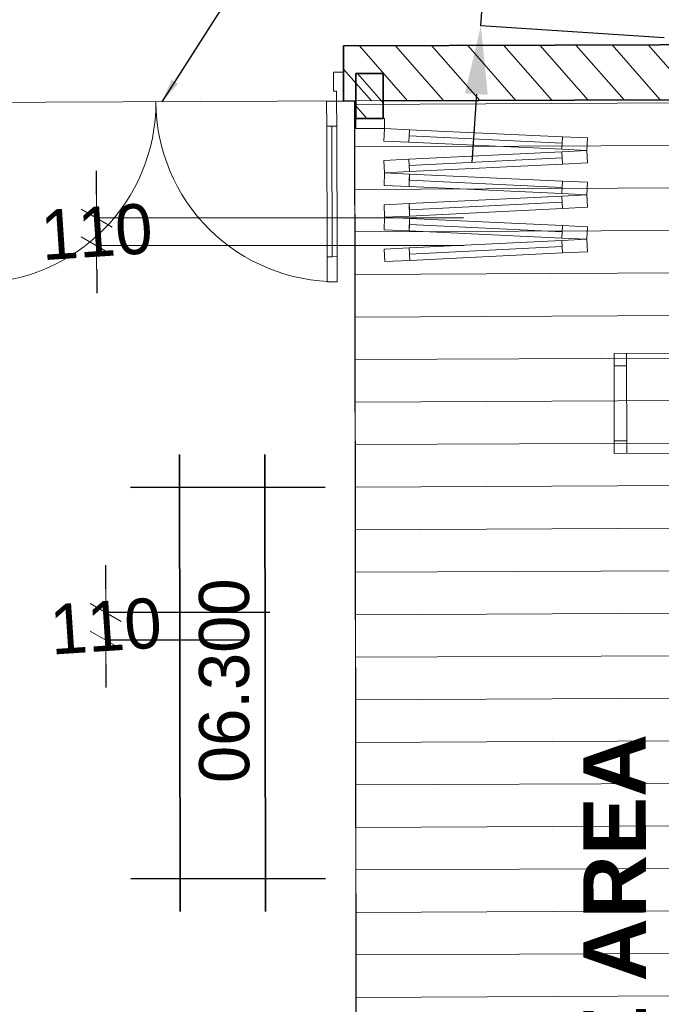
# Model space of a CAD drawing. Header units: millimetres. Extents: x -115474967 to 444143, y -74377 to 241828222.
# Tile 19 of 256: x -152081 to -149518, y -61074 to -57138. Entities that reach past the tile are written whole.
import ezdxf

# ---------------------------------------------------------------- set-up
doc = ezdxf.new("R2010")
doc.units = ezdxf.units.MM
doc.header["$MEASUREMENT"] = 0
for name, color, linetype, lineweight in [('0_Pen_No__128', 9, 'Continuous', 0), ('0_Pen_No__3', 7, 'Continuous', 15), ('A_WALL LOAD_Pen_No__1', 7, 'Continuous', 30), ('A_WALL LOAD_Pen_No__3', 7, 'Continuous', 15), ('A_WALL LOAD_Pen_No__6', 7, 'Continuous', 5), ('B_FURN LOOSE_Pen_No__4', 7, 'Continuous', 5), ('C_TEXT GA_Pen_No__6', 7, 'Continuous', 5), ('SEWER LINE_Pen_No__1', 7, 'Continuous', 30)]:
    doc.layers.add(name, color=color, linetype=linetype, lineweight=lineweight)
for name, color, linetype, lineweight, true_color in [('0_Pen_No__7', 7, 'Continuous', 5, 0x3f3f3f), ('A_FLOORS FINISH_Pen_No__168', 7, 'Continuous', 5, 0x996633), ('A_WALL LOAD_Pen_No__7', 7, 'Continuous', 5, 0x3f3f3f)]:
    doc.layers.add(name, color=color, linetype=linetype, lineweight=lineweight, true_color=true_color)
doc.layers.add('B_FURN LOOSE', color=7, linetype='Continuous')
doc.layers.add('C_DIMS - GA', color=7, linetype='Continuous')
doc.styles.add('GENERATED_STYLE_1', font='GOTHIC.TTF')
doc.styles.add('GENERATED_STYLE_6', font='GOTHICB.TTF')
doc.dimstyles.new('GENERATED_STYLE__3', dxfattribs={"dimtxt": 200, "dimasz": 95, "dimexe": 0.18, "dimexo": 2517.243423, "dimgap": 0.09, "dimtad": 1, "dimdec": 0, "dimzin": 0, "dimdsep": 46, "dimtxsty": 'GENERATED_STYLE_1', "dimblk": 'ARROWHEAD_2', "dimblk1": 'ARROWHEAD_2', "dimblk2": 'ARROWHEAD_2', "dimcen": 0.09, "dimclrd": 7, "dimclre": 7, "dimclrt": 7, "dimadec": 0, "dimazin": 0, "dimtfac": 1, "dimtdec": 4, "dimtmove": 0, "dimatfit": 3, "dimfxl": 1, "dimtolj": 1, "dimtzin": 0, "dimarcsym": 0})
doc.dimstyles.new('GENERATED_STYLE__5', dxfattribs={"dimtxt": 0.18, "dimasz": 273.6, "dimexe": 0.18, "dimexo": 0.0625, "dimgap": 0.09, "dimtad": 0, "dimtih": 1, "dimtoh": 1, "dimdec": 4, "dimzin": 0, "dimdsep": 46, "dimcen": 0.09, "dimadec": 0, "dimazin": 0, "dimtfac": 1, "dimtdec": 4, "dimtmove": 0, "dimatfit": 3, "dimldrblk": 'ARROWHEAD_5', "dimfxl": 1, "dimtolj": 1, "dimtzin": 0, "dimarcsym": 0})
doc.dimstyles.new('GENERATED_STYLE__7', dxfattribs={"dimtxt": 200, "dimasz": 95, "dimexe": 0.18, "dimexo": 90000, "dimgap": 0.09, "dimtad": 1, "dimtih": 1, "dimtoh": 1, "dimdec": 0, "dimzin": 0, "dimdsep": 46, "dimtxsty": 'GENERATED_STYLE_1', "dimblk": 'ARROWHEAD_2', "dimblk1": 'ARROWHEAD_2', "dimblk2": 'ARROWHEAD_2', "dimcen": 0.09, "dimclrd": 7, "dimclre": 7, "dimclrt": 7, "dimadec": 0, "dimazin": 0, "dimtfac": 1, "dimtdec": 4, "dimtmove": 2, "dimatfit": 3, "dimfxl": 1, "dimtolj": 1, "dimtzin": 0, "dimarcsym": 0})

# ---------------------------------------------------------------- blocks, each defined once
blk = doc.blocks.new('Dining Table Rectangle 24[46]', base_point=(-132658, 78865.4))
at = {"layer": 'B_FURN LOOSE_Pen_No__4', "color": 5, "linetype": 'Continuous', "lineweight": 5}
for p, q in [((-132594.9, 80162.5), (-132598.2, 80212.3)), ((-132894.2, 80142.3), (-132897.5, 80192.2)), ((-132944.1, 80139), (-132545, 80165.8)), ((-131760.1, 79547.1), (-131733.3, 79148)), ((-131756.7, 79497.2), (-131706.8, 79500.6)), ((-133639.1, 79420.8), (-133612.3, 79021.7)), ((-133635.8, 79370.9), (-133685.6, 79367.6)), ((-131736.6, 79197.9), (-131686.7, 79201.2)), ((-133615.6, 79071.6), (-133665.5, 79068.3)), ((-131703.8, 78709.1), (-131676.9, 78310)), ((-131700.4, 78659.2), (-131650.5, 78662.6)), ((-133582.8, 78582.8), (-133556, 78183.7)), ((-133579.4, 78533), (-133629.3, 78529.6)), ((-131680.3, 78359.9), (-131630.4, 78363.3)), ((-133559.3, 78233.6), (-133609.2, 78230.3)), ((-132372, 77591.9), (-132771.1, 77565)), ((-132421.9, 77588.5), (-132418.5, 77538.6)), ((-132721.2, 77568.4), (-132717.8, 77518.5))]:
    blk.add_line(p, q, dxfattribs=at)
at = {"layer": 'B_FURN LOOSE_Pen_No__4', "color": 5, "linetype": 'Continuous', "lineweight": 5, "flags": 128}
for points in [[(-132915.9, 79719.9), (-132516.8, 79746.8), (-132548.3, 80215.7), (-132947.4, 80188.9)], [(-133204.9, 79670.4), (-133092.2, 77994.5), (-132111.2, 78060.4), (-132223.8, 79736.4)], [(-132179.1, 79518.9), (-132152.3, 79119.8), (-131683.4, 79151.4), (-131710.2, 79550.5)], [(-133220.1, 79449), (-133193.2, 79049.9), (-133662.2, 79018.4), (-133689, 79417.5)], [(-132122.8, 78681), (-132096, 78281.9), (-131627.1, 78313.4), (-131653.9, 78712.5)], [(-133163.7, 78611), (-133136.9, 78211.9), (-133605.9, 78180.4), (-133632.7, 78579.5)], [(-132400.1, 78010.9), (-132799.2, 77984.1), (-132767.7, 77515.1), (-132368.6, 77542)]]:
    blk.add_lwpolyline(points, close=True, dxfattribs=at)
blk = doc.blocks.new('*D983')
at = {"layer": 'C_DIMS - GA', "color": 0, "linetype": 'Continuous', "lineweight": -2, "transparency": 16777216}
for p, q in [((-150197.8, -56540.6), (-150180, -56267.5)), ((-150238.4, -57162.8), (-150215.6, -56813.6)), ((-148634.6, -56916.8), (-150215.8, -56813.6)), ((-149506.1, -57210.6), (-150238.6, -57162.8)), ((-150256.3, -57435.8), (-150274.1, -57708.8))]:
    blk.add_line(p, q, dxfattribs=at)
at = {"layer": 'C_DIMS - GA', "color": 0, "linetype": 'Continuous', "transparency": 16777216}
for points in [[(-150243.3, -56537.6), (-150152.3, -56543.5), (-150215.6, -56813.6)], [(-150301.8, -57432.8), (-150210.8, -57438.8), (-150238.4, -57162.8)]]:
    blk.add_solid(points, dxfattribs=at)
at = {"layer": 'Defpoints', "color": 0, "linetype": 'Continuous', "transparency": 16777216}
for p in [(-150215.6, -56813.6), (-148634.5, -56916.8), (-149506.1, -57210.6)]:
    blk.add_point(p, dxfattribs=at)
blk = doc.blocks.new('ARROWHEAD_5')
at = {"linetype": 'Continuous', "lineweight": 0}
blk.add_hatch(color=0, dxfattribs=at).paths.add_polyline_path([(-1, 0.2679), (0, 0), (-1, -0.2679)])
at = {"color": 0, "linetype": 'Continuous', "lineweight": 0}
blk.add_line((0, 0), (-1, 0), dxfattribs=at)
blk = doc.blocks.new('ARROWHEAD_2')
at = {"color": 0, "linetype": 'Continuous', "lineweight": 0}
for p, q in [((-0.378, -0.655), (0.378, 0.655)), ((0, 0), (-1, 0))]:
    blk.add_line(p, q, dxfattribs=at)
blk = doc.blocks.new('*D990')
at = {"layer": 'C_DIMS - GA', "color": 7, "linetype": 'Continuous', "lineweight": -2, "transparency": 16777216}
for p, q in [((-151737.2, -59413.4), (-151737.3, -59318.4)), ((-151737.1, -59618.4), (-151737.2, -59508.4)), ((-151081.1, -59508), (-151737, -59508.4)), ((-151191.1, -59618), (-151736.9, -59618.4)), ((-151737, -59713.4), (-151737, -59808.4))]:
    blk.add_line(p, q, dxfattribs=at)
at = {"layer": 'Defpoints', "color": 0, "linetype": 'Continuous', "transparency": 16777216}
for p in [(-151737.2, -59508.4), (-153598.3, -59509.7), (-153708.3, -59619.7)]:
    blk.add_point(p, dxfattribs=at)
at = {"layer": 'C_DIMS - GA', "color": 7, "linetype": 'Continuous', "lineweight": -2, "transparency": 16777216, "xscale": 95, "yscale": 95, "zscale": 95}
for p, rotation in [((-151737.2, -59508.4), 270.039182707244), ((-151737.1, -59618.4), 90.03918270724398)]:
    blk.add_blockref('ARROWHEAD_2', p, dxfattribs=dict(at, rotation=rotation))
at = {"layer": 'C_DIMS - GA', "color": 7, "linetype": 'Continuous', "lineweight": 5, "transparency": 16777216, "insert": (-151737.1, -59563.4), "char_height": 200, "attachment_point": 5, "rotation": 3.7734, "style": 'GENERATED_STYLE_1'}
blk.add_mtext('\\A1;110', dxfattribs=at)
blk = doc.blocks.new('*D991')
at = {"layer": 'C_DIMS - GA', "color": 7, "linetype": 'Continuous', "lineweight": -2, "transparency": 16777216}
for p, q in [((-151773.6, -57837), (-151773.7, -57742)), ((-151773.5, -58042), (-151773.6, -57932)), ((-150307.5, -57931), (-151773.4, -57932)), ((-150307.5, -58041), (-151773.3, -58042)), ((-151773.4, -58137), (-151773.4, -58232))]:
    blk.add_line(p, q, dxfattribs=at)
at = {"layer": 'Defpoints', "color": 0, "linetype": 'Continuous', "transparency": 16777216}
for p in [(-152824.8, -57932.7), (-151773.6, -57932), (-152824.7, -58042.7)]:
    blk.add_point(p, dxfattribs=at)
at = {"layer": 'C_DIMS - GA', "color": 7, "linetype": 'Continuous', "lineweight": -2, "transparency": 16777216, "xscale": 95, "yscale": 95, "zscale": 95}
for p, rotation in [((-151773.6, -57932), 270.039182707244), ((-151773.5, -58042), 90.03918270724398)]:
    blk.add_blockref('ARROWHEAD_2', p, dxfattribs=dict(at, rotation=rotation))
at = {"layer": 'C_DIMS - GA', "color": 7, "linetype": 'Continuous', "lineweight": 5, "transparency": 16777216, "insert": (-151773.5, -57987), "char_height": 200, "attachment_point": 5, "rotation": 3.7734, "style": 'GENERATED_STYLE_1'}
blk.add_mtext('\\A1;110', dxfattribs=at)

msp = doc.modelspace()

# ---------------------------------------------------------------- hatches: boundary and pattern name
at = {"layer": '0_Pen_No__128', "linetype": 'Continuous', "lineweight": 0}
h = msp.add_hatch(dxfattribs=at)
h.set_pattern_fill('PATTERN__DECK_II_ANGLE', color=9, angle=86.26580791, style=0, pattern_type=2)
h.set_pattern_definition([(180.26581, (-61028.23, 68570.49), (-0.78867, 169.99817), [])])
h.paths.add_polyline_path([(-148915.31492, -68938.70149), (-148915.30824, -69036.70156), (-146801.30792, -69036.55525), (-146799.97713, -68933.40092), (-146719.31517, -68934.33458), (-146720.11325, -57410.51319), (-146824.35864, -57410.52057), (-146824.36349, -57336.80862), (-147762.6677, -57340.93197), (-147763.35633, -57350.84519), (-147999.35577, -57351.31459), (-147998.38806, -57335.07411), (-148930.38632, -57336.92758), (-148930.35402, -57353.16596), (-148938.45772, -57353.1489), (-148938.2317, -57414.72441), (-149100.23123, -57415.04654), (-149099.74906, -57457.0452), (-150743.08017, -57463.29202), (-150727.19237, -67423.50629), (-148995.16212, -67424.84858), (-148997.315, -68938.70723)])
at = {"layer": '0_Pen_No__7', "linetype": 'Continuous', "lineweight": 5, "true_color": 0x000000}
h = msp.add_hatch(dxfattribs=at)
h.set_pattern_fill('ANSI31', color=18, scale=870, angle=86.26580791, style=0)
h.set_pattern_definition([(131.26581, (-61028.23, 68570.49), (-81.74279, -71.72641), [])])
h.paths.add_polyline_path([(-150787.62193, -57243.45977), (-150786.78569, -57463.45815), (-149100.07164, -57457.04649), (-149100.90793, -57237.04806)])
at = {"layer": 'A_WALL LOAD_Pen_No__7', "linetype": 'Continuous', "lineweight": 5, "true_color": 0x9f07ff}
h = msp.add_hatch(dxfattribs=at)
h.set_pattern_fill('HATCH__BRICK', color=190, angle=86.26580791, style=0, pattern_type=2)
h.set_pattern_definition([(131.26581, (-61028.23, 68570.485), (-67.64921, -59.35979), [])])
h.paths.add_polyline_path([(-150738.30197, -57533.49757), (-150628.30201, -57533.3739), (-150628.50447, -57353.23222), (-150738.50442, -57353.35574)])

# ---------------------------------------------------------------- linework, layer by layer
at = {"layer": '0_Pen_No__3', "color": 30, "linetype": 'Continuous', "lineweight": 15}
msp.add_lwpolyline([(-148915.31492, -68938.70149), (-148997.315, -68938.70723), (-148995.16212, -67424.84858), (-150727.19237, -67423.50629), (-150743.08017, -57463.29202), (-149099.74906, -57457.0452), (-149100.23123, -57415.04654), (-148938.2317, -57414.72441), (-148938.45772, -57353.1489), (-148930.35402, -57353.16596), (-148930.38632, -57336.92758), (-147998.38806, -57335.07411), (-147999.35577, -57351.31459), (-147763.35633, -57350.84519), (-147762.6677, -57340.93197), (-146824.36349, -57336.80862), (-146824.35864, -57410.52057), (-146720.11325, -57410.51319), (-146719.31517, -68934.33458), (-146799.97713, -68933.40092), (-146801.30792, -69036.55525), (-148915.30824, -69036.70156)], close=True, dxfattribs=at)
at = {"layer": 'A_FLOORS FINISH_Pen_No__168', "color": 25, "linetype": 'Continuous', "lineweight": 5, "true_color": 0x996633, "flags": 128}
msp.add_lwpolyline([(-155984.03779, -65532.86173), (-155983.66056, -67783.27233), (-155982.74725, -67783.27218), (-155982.53507, -69049.06998), (-152368.92859, -69039.27152), (-152369.14303, -67772.96419), (-150875.00093, -67773.2907), (-150875.06004, -67423.76832), (-150727.19237, -67423.50629), (-150742.54739, -57463.28883), (-152596.32581, -57470.38466), (-152602.35816, -55855.76623), (-154858.96377, -55876.36892), (-154863.54024, -54900.91663), (-156583.84767, -54901.15671), (-156583.49519, -58051.53365), (-158593.27294, -58051.81607), (-158593.43032, -65532.84553)], close=True, dxfattribs=at)
at = {"layer": 'A_WALL LOAD_Pen_No__1', "color": 214, "linetype": 'Continuous', "lineweight": 35}
for p, q in [((-150787.22282, -57348.45899), (-150787.62195, -57243.45975)), ((-150787.22282, -57348.45899), (-150787.62195, -57243.45975)), ((-150786.78567, -57463.45816), (-150787.22282, -57348.45899)), ((-150786.78567, -57463.45816), (-150787.22282, -57348.45899)), ((-150786.78567, -57463.45816), (-150787.22282, -57348.45899)), ((-150738.30202, -57533.49753), (-150628.30209, -57533.37396)), ((-150738.30202, -57533.49753), (-150628.30209, -57533.37396)), ((-150738.30202, -57533.49753), (-150628.30209, -57533.37396))]:
    msp.add_line(p, q, dxfattribs=at)
for points in [[(-149100.58526, -57237.04685), (-150787.62193, -57243.45975)], [(-150628.50445, -57353.23222), (-150738.50438, -57353.35579)], [(-150738.50438, -57353.35579), (-150738.30202, -57533.49746)], [(-150628.30209, -57533.37403), (-150628.50445, -57353.23222)], [(-150628.38131, -57462.85602), (-149099.74899, -57457.04526)], [(-150786.78567, -57463.45816), (-150738.38091, -57463.27416)]]:
    msp.add_lwpolyline(points, dxfattribs=at)
at = {"layer": 'A_WALL LOAD_Pen_No__3', "color": 30, "linetype": 'Continuous', "lineweight": 15}
for centre, start, end in [((-152258.77504, -57469.05361), 270.21779633, 0.21779633), ((-150814.78547, -57463.5646), 180.21779633, 270.21779633)]:
    msp.add_arc(centre, 722, start, end, dxfattribs=at)
at = {"layer": 'A_WALL LOAD_Pen_No__6', "color": 7, "linetype": 'Continuous', "lineweight": 5}
for p, q in [((-150787.22282, -57348.45899), (-150827.22253, -57348.61104)), ((-150827.22253, -57348.61104), (-150826.93743, -57423.6105)), ((-150786.78567, -57463.45816), (-150787.22282, -57348.45899)), ((-150826.93743, -57423.6105), (-150814.93752, -57423.56488)), ((-150814.93752, -57423.56488), (-150814.78547, -57463.5646)), ((-150814.78547, -57463.5646), (-150854.78518, -57463.71665)), ((-150854.78518, -57463.71665), (-150854.40506, -57563.71592)), ((-150814.78547, -57463.5646), (-150786.78567, -57463.45816)), ((-150814.40535, -57563.56387), (-150814.78547, -57463.5646)), ((-150738.30202, -57533.49753), (-150623.30209, -57533.36835)), ((-150738.25709, -57573.49751), (-150738.30202, -57533.49753)), ((-150623.30209, -57533.36835), (-150623.25716, -57573.36832)), ((-150854.40506, -57563.71592), (-150814.40535, -57563.56387)), ((-150832.42095, -58085.63613), (-150834.4052, -57563.6399)), ((-150623.25716, -57573.36832), (-150738.25709, -57573.49751)), ((-150623.25716, -57573.36832), (-150625.58663, -57623.31403)), ((-150523.36575, -57578.02726), (-150623.25716, -57573.36832)), ((-150525.69522, -57627.97297), (-150523.36575, -57578.02726)), ((-149913.94422, -57631.47788), (-150524.53048, -57603.00011)), ((-149912.77949, -57606.50502), (-149915.10896, -57656.45073)), ((-149812.88808, -57611.16396), (-149912.77949, -57606.50502)), ((-149815.21755, -57661.10967), (-149812.88808, -57611.16396)), ((-150625.58663, -57623.31403), (-150525.69522, -57627.97297)), ((-149915.10896, -57656.45073), (-149815.21755, -57661.10967)), ((-150525.61898, -57695.84251), (-150625.49967, -57700.72587)), ((-150523.1773, -57745.78286), (-150525.61898, -57695.84251)), ((-150524.39814, -57720.81269), (-149913.8774, -57690.96319)), ((-149815.21755, -57661.10967), (-149915.09824, -57665.99302)), ((-149915.09824, -57665.99302), (-149912.65656, -57715.93337)), ((-149812.77587, -57711.05001), (-149815.21755, -57661.10967)), ((-150625.49967, -57700.72587), (-150623.05799, -57750.66621)), ((-149912.65656, -57715.93337), (-149812.77587, -57711.05001)), ((-150623.05799, -57750.66621), (-150625.38746, -57800.61192)), ((-150623.05799, -57750.66621), (-150523.1773, -57745.78286)), ((-150523.16658, -57755.32515), (-150623.05799, -57750.66621)), ((-150525.49605, -57805.27086), (-150523.16658, -57755.32515)), ((-150625.38746, -57800.61192), (-150525.49605, -57805.27086)), ((-149913.74506, -57808.77577), (-150524.33131, -57780.298)), ((-149912.58032, -57783.80291), (-149914.90979, -57833.74862)), ((-149812.68891, -57788.46185), (-149912.58032, -57783.80291)), ((-149815.01838, -57838.40756), (-149812.68891, -57788.46185)), ((-149914.90979, -57833.74862), (-149815.01838, -57838.40756)), ((-149815.01838, -57838.40756), (-149914.89907, -57843.29091)), ((-149914.89907, -57843.29091), (-149912.45739, -57893.23126)), ((-149812.5767, -57888.34791), (-149815.01838, -57838.40756)), ((-150525.41981, -57873.1404), (-150625.3005, -57878.02376)), ((-150625.3005, -57878.02376), (-150622.85882, -57927.9641)), ((-150522.97813, -57923.08075), (-150525.41981, -57873.1404)), ((-150524.19897, -57898.11058), (-149913.67823, -57868.26108)), ((-149912.45739, -57893.23126), (-149812.5767, -57888.34791)), ((-150622.85882, -57927.9641), (-150625.18829, -57977.90981)), ((-150622.85882, -57927.9641), (-150522.97813, -57923.08075)), ((-150522.96741, -57932.62304), (-150622.85882, -57927.9641)), ((-150525.29688, -57982.56875), (-150522.96741, -57932.62304)), ((-149913.54589, -57986.07366), (-150524.13215, -57957.5959)), ((-149912.38115, -57961.10081), (-149914.71062, -58011.04651)), ((-149812.48974, -57965.75974), (-149912.38115, -57961.10081)), ((-149814.81921, -58015.70545), (-149812.48974, -57965.75974)), ((-150625.18829, -57977.90981), (-150525.29688, -57982.56875)), ((-149914.71062, -58011.04651), (-149814.81921, -58015.70545)), ((-150525.22064, -58050.4383), (-150625.10133, -58055.32165)), ((-150522.77896, -58100.37864), (-150525.22064, -58050.4383)), ((-150523.9998, -58075.40847), (-149913.47907, -58045.55898)), ((-149814.81921, -58015.70545), (-149914.6999, -58020.5888)), ((-149914.6999, -58020.5888), (-149912.25823, -58070.52915)), ((-149812.37753, -58065.6458), (-149814.81921, -58015.70545)), ((-150812.42109, -58085.5601), (-150852.4208, -58085.71215)), ((-150852.4208, -58085.71215), (-150852.04068, -58185.71143)), ((-150812.04097, -58185.55938), (-150812.42109, -58085.5601)), ((-150625.10133, -58055.32165), (-150622.65966, -58105.262)), ((-149912.25823, -58070.52915), (-149812.37753, -58065.6458)), ((-150622.65966, -58105.262), (-150522.77896, -58100.37864)), ((-150852.04068, -58185.71143), (-150812.04097, -58185.55938))]:
    msp.add_line(p, q, dxfattribs=at)
for points in [[(-150832.42095, -58085.63613), (-150834.4052, -57563.6399), (-150854.40506, -57563.71592), (-150852.4208, -58085.71215)], [(-150812.42109, -58085.5601), (-150814.40535, -57563.56387), (-150834.4052, -57563.6399), (-150832.42095, -58085.63613)], [(-149912.77949, -57606.50502), (-150523.36575, -57578.02726), (-150524.53048, -57603.00011), (-149913.94422, -57631.47788)], [(-149913.94422, -57631.47788), (-150524.53048, -57603.00011), (-150525.69522, -57627.97297), (-149915.10896, -57656.45073)], [(-150524.39814, -57720.81269), (-149913.8774, -57690.96319), (-149915.09824, -57665.99302), (-150525.61898, -57695.84251)], [(-150523.1773, -57745.78286), (-149912.65656, -57715.93337), (-149913.8774, -57690.96319), (-150524.39814, -57720.81269)], [(-149912.58032, -57783.80291), (-150523.16658, -57755.32515), (-150524.33131, -57780.298), (-149913.74506, -57808.77577)], [(-149913.74506, -57808.77577), (-150524.33131, -57780.298), (-150525.49605, -57805.27086), (-149914.90979, -57833.74862)], [(-150524.19897, -57898.11058), (-149913.67823, -57868.26108), (-149914.89907, -57843.29091), (-150525.41981, -57873.1404)], [(-150522.97813, -57923.08075), (-149912.45739, -57893.23126), (-149913.67823, -57868.26108), (-150524.19897, -57898.11058)], [(-149912.38115, -57961.10081), (-150522.96741, -57932.62304), (-150524.13215, -57957.5959), (-149913.54589, -57986.07366)], [(-149913.54589, -57986.07366), (-150524.13215, -57957.5959), (-150525.29688, -57982.56875), (-149914.71062, -58011.04651)], [(-150523.9998, -58075.40847), (-149913.47907, -58045.55898), (-149914.6999, -58020.5888), (-150525.22064, -58050.4383)], [(-150522.77896, -58100.37864), (-149912.25823, -58070.52915), (-149913.47907, -58045.55898), (-150523.9998, -58075.40847)]]:
    msp.add_lwpolyline(points, close=True, dxfattribs=at)
at = {"layer": 'SEWER LINE_Pen_No__1', "color": 214, "linetype": 'Continuous', "lineweight": 35}
for p, q in [((-151440.37923, -60703.49721), (-151442.41836, -58876.85197)), ((-151099.03512, -60703.11616), (-151101.07425, -58876.47092)), ((-150860.4958, -59007.42866), (-151638.19881, -59008.29683)), ((-150858.74965, -60571.62162), (-151636.45266, -60572.48979))]:
    msp.add_line(p, q, dxfattribs=at)

# ---------------------------------------------------------------- block references
at = {"layer": 'B_FURN LOOSE', "color": 5, "linetype": 'Continuous', "lineweight": 5, "rotation": 86.26580790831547}
msp.add_blockref('Dining Table Rectangle 24[46]', (-148365.94945, -58669.56648), dxfattribs=at)

# ---------------------------------------------------------------- texts
at = {"layer": 'C_TEXT GA_Pen_No__6', "color": 7, "linetype": 'Continuous', "lineweight": 5, "insert": (-151262.90326, -59780.74142), "char_height": 200, "attachment_point": 5, "rotation": 90.06396083, "style": 'GENERATED_STYLE_1'}
msp.add_mtext('\\A1;{\\pqc;\\fCentury Gothic|b0|i0|c0|p34;06.\\fCentury Gothic|b0|i0|c0|p34;30\\fCentury Gothic|b0|i0|c0|p34;0}', dxfattribs=at)
at = {"layer": 'C_TEXT GA_Pen_No__6', "color": 7, "linetype": 'Continuous', "lineweight": 5, "insert": (-149392.56946, -62112.82288), "char_height": 250, "attachment_point": 5, "rotation": 90.06396083, "line_spacing_factor": 0.888877, "style": 'GENERATED_STYLE_6'}
msp.add_mtext('\\A1;{\\pqc;\\fArial|b1|i0|c0|p34;KITCHEN + PAUSE AREA\\P\\pqc;\\fArial|b0|i0|c0|p34;\\H0.800000x;Raised timber floor\\P\\pqc;\\fArial|b0|i0|c0|p34;43m²}', dxfattribs=at)

# ---------------------------------------------------------------- dimensions: what is measured, and where the dimension line sits
at = {"layer": 'C_DIMS - GA', "color": 7, "linetype": 'Continuous', "lineweight": 5}
dim = msp.add_linear_dim(base=(-150215.64658, -56813.56988), p1=(-149506.0608, -57210.58293), p2=(-148634.54483, -56916.76268), angle=86.26580791, dimstyle='GENERATED_STYLE__5', dxfattribs=at)
dim.commit()
dim.dimension.update_dxf_attribs({"geometry": '*D983', "text_midpoint": (-150227.04253, -56988.17659), "dimtype": 160})
for base, p1, p2, picture, middle in [((-151773.55994, -57932.02217), (-152824.69941, -58042.74103), (-152824.77464, -57932.74106), '*D991', (-151773.52233, -57987.02215)), ((-151737.18035, -59508.44337), (-153708.34044, -59619.71893), (-153598.34319, -59509.71615), '*D990', (-151737.14276, -59563.40712))]:
    dim = msp.add_linear_dim(base=base, p1=p1, p2=p2, angle=90.03918271, dimstyle='GENERATED_STYLE__3', dxfattribs=at)
    dim.commit()
    dim.dimension.update_dxf_attribs({"geometry": picture, "text_midpoint": middle, "dimtype": 160, "text_rotation": 3.7733748})

# ---------------------------------------------------------------- leaders
at = {"layer": 'C_TEXT GA_Pen_No__6', "color": 7, "linetype": 'Continuous', "lineweight": 5, "annotation_type": 0, "has_hookline": 1, "hookline_direction": 0, "text_width": 2373.9427, "horizontal_direction": (0.065128, 0.997877, 0)}
msp.add_leader([(-151512.3685, -57466.21631), (-151063.24018, -56765.09809), (-150611.33129, -56229.53991), (-150605.14415, -56134.7416)], dimstyle='GENERATED_STYLE__7', dxfattribs=at)

doc.saveas('drawing.dxf')
